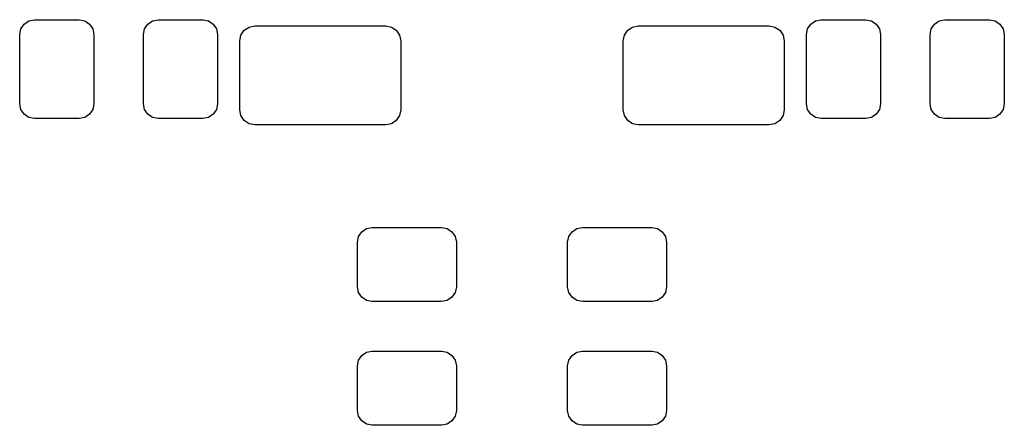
# Model space of a CAD drawing. Extents: x 127.1 to 185.4, y -114.4 to -72.8.
# Tile 5 of 7: x 177.4 to 185.4, y -102.7 to -99.4. Entities that reach past the tile are written whole.
import ezdxf

# ---------------------------------------------------------------- set-up
doc = ezdxf.new("R2010")
doc.units = 0
doc.layers.add('BLACK', color=7, linetype='CONTINUOUS')

msp = doc.modelspace()

# ---------------------------------------------------------------- linework, layer by layer
at = {"layer": 'BLACK', "linetype": 'CONTINUOUS'}
for p, q in [((177.450662, -99.512336), (177.476675, -99.473405)), ((177.476675, -99.473405), (177.515606, -99.447392)), ((177.515606, -99.447392), (177.561528, -99.438258)), ((177.561528, -99.438258), (177.921528, -99.438258)), ((177.921528, -99.438258), (177.96745, -99.447392)), ((177.96745, -99.447392), (178.006381, -99.473405)), ((178.006381, -99.473405), (178.032394, -99.512336)), ((178.450662, -99.512336), (178.476675, -99.473405)), ((178.476675, -99.473405), (178.515606, -99.447392)), ((178.515606, -99.447392), (178.561528, -99.438258)), ((178.561528, -99.438258), (178.921528, -99.438258)), ((178.921528, -99.438258), (178.96745, -99.447392)), ((178.96745, -99.447392), (179.006381, -99.473405)), ((179.006381, -99.473405), (179.032394, -99.512336)), ((179.256675, -99.523405), (179.295606, -99.497392)), ((179.295606, -99.497392), (179.341528, -99.488258)), ((179.341528, -99.488258), (180.401528, -99.488258)), ((180.401528, -99.488258), (180.44745, -99.497392)), ((180.44745, -99.497392), (180.486381, -99.523405)), ((182.356675, -99.523405), (182.395606, -99.497392)), ((182.395606, -99.497392), (182.441528, -99.488258)), ((182.441528, -99.488258), (183.501528, -99.488258)), ((183.501528, -99.488258), (183.54745, -99.497392)), ((183.54745, -99.497392), (183.586381, -99.523405)), ((183.810662, -99.512337), (183.836675, -99.473406)), ((183.836675, -99.473406), (183.875606, -99.447393)), ((183.875606, -99.447393), (183.921528, -99.438259)), ((183.921528, -99.438259), (184.281528, -99.438259)), ((184.281528, -99.438259), (184.32745, -99.447393)), ((184.32745, -99.447393), (184.366381, -99.473406)), ((184.366381, -99.473406), (184.392394, -99.512337)), ((184.810662, -99.512337), (184.836675, -99.473406)), ((184.836675, -99.473406), (184.875606, -99.447393)), ((184.875606, -99.447393), (184.921528, -99.438259)), ((184.921528, -99.438259), (185.281528, -99.438259)), ((185.281528, -99.438259), (185.32745, -99.447393)), ((185.32745, -99.447393), (185.366381, -99.473406)), ((185.366381, -99.473406), (185.392394, -99.512337)), ((177.441528, -99.558258), (177.450662, -99.512336)), ((177.441528, -100.118258), (177.441528, -99.558258)), ((178.032394, -99.512336), (178.041528, -99.558258)), ((178.041528, -99.558258), (178.041528, -100.118258)), ((178.441528, -99.558258), (178.450662, -99.512336)), ((178.441528, -100.118258), (178.441528, -99.558258)), ((179.032394, -99.512336), (179.041528, -99.558258)), ((179.041528, -99.558258), (179.041528, -100.118258)), ((179.221528, -99.608258), (179.230662, -99.562336)), ((179.230662, -99.562336), (179.256675, -99.523405)), ((180.486381, -99.523405), (180.512394, -99.562336)), ((180.512394, -99.562336), (180.521528, -99.608258)), ((182.321528, -99.608258), (182.330662, -99.562336)), ((182.330662, -99.562336), (182.356675, -99.523405)), ((183.586381, -99.523405), (183.612394, -99.562336)), ((183.612394, -99.562336), (183.621528, -99.608258)), ((183.801528, -99.558259), (183.810662, -99.512337)), ((183.801528, -100.118259), (183.801528, -99.558259)), ((184.392394, -99.512337), (184.401528, -99.558259)), ((184.401528, -99.558259), (184.401528, -100.118259)), ((184.801528, -99.558259), (184.810662, -99.512337)), ((184.801528, -100.118259), (184.801528, -99.558259)), ((185.392394, -99.512337), (185.401528, -99.558259)), ((185.401528, -99.558259), (185.401528, -100.118259)), ((179.221528, -100.168258), (179.221528, -99.608258)), ((180.521528, -99.608258), (180.521528, -100.168258)), ((182.321528, -100.168258), (182.321528, -99.608258)), ((183.621528, -99.608258), (183.621528, -100.168258)), ((177.450662, -100.16418), (177.441528, -100.118258)), ((178.041528, -100.118258), (178.032394, -100.16418)), ((178.450662, -100.16418), (178.441528, -100.118258)), ((179.041528, -100.118258), (179.032394, -100.16418)), ((183.810662, -100.164181), (183.801528, -100.118259)), ((184.401528, -100.118259), (184.392394, -100.164181)), ((184.810662, -100.164181), (184.801528, -100.118259)), ((185.401528, -100.118259), (185.392394, -100.164181)), ((177.476675, -100.203111), (177.450662, -100.16418)), ((177.515606, -100.229124), (177.476675, -100.203111)), ((178.006381, -100.203111), (177.96745, -100.229124)), ((178.032394, -100.16418), (178.006381, -100.203111)), ((178.476675, -100.203111), (178.450662, -100.16418)), ((178.515606, -100.229124), (178.476675, -100.203111)), ((179.006381, -100.203111), (178.96745, -100.229124)), ((179.032394, -100.16418), (179.006381, -100.203111)), ((179.230662, -100.21418), (179.221528, -100.168258)), ((179.256675, -100.253111), (179.230662, -100.21418)), ((180.512394, -100.21418), (180.486381, -100.253111)), ((180.521528, -100.168258), (180.512394, -100.21418)), ((182.330662, -100.21418), (182.321528, -100.168258)), ((182.356675, -100.253111), (182.330662, -100.21418)), ((183.612394, -100.21418), (183.586381, -100.253111)), ((183.621528, -100.168258), (183.612394, -100.21418)), ((183.836675, -100.203112), (183.810662, -100.164181)), ((183.875606, -100.229125), (183.836675, -100.203112)), ((184.366381, -100.203112), (184.32745, -100.229125)), ((184.392394, -100.164181), (184.366381, -100.203112)), ((184.836675, -100.203112), (184.810662, -100.164181)), ((184.875606, -100.229125), (184.836675, -100.203112)), ((185.366381, -100.203112), (185.32745, -100.229125)), ((185.392394, -100.164181), (185.366381, -100.203112)), ((177.561528, -100.238258), (177.515606, -100.229124)), ((177.921528, -100.238258), (177.561528, -100.238258)), ((177.96745, -100.229124), (177.921528, -100.238258)), ((178.561528, -100.238258), (178.515606, -100.229124)), ((178.921528, -100.238258), (178.561528, -100.238258)), ((178.96745, -100.229124), (178.921528, -100.238258)), ((179.295606, -100.279124), (179.256675, -100.253111)), ((179.341528, -100.288258), (179.295606, -100.279124)), ((180.401528, -100.288258), (179.341528, -100.288258)), ((180.44745, -100.279124), (180.401528, -100.288258)), ((180.486381, -100.253111), (180.44745, -100.279124)), ((182.395606, -100.279124), (182.356675, -100.253111)), ((182.441528, -100.288258), (182.395606, -100.279124)), ((183.501528, -100.288258), (182.441528, -100.288258)), ((183.54745, -100.279124), (183.501528, -100.288258)), ((183.586381, -100.253111), (183.54745, -100.279124)), ((183.921528, -100.238259), (183.875606, -100.229125)), ((184.281528, -100.238259), (183.921528, -100.238259)), ((184.32745, -100.229125), (184.281528, -100.238259)), ((184.921528, -100.238259), (184.875606, -100.229125)), ((185.281528, -100.238259), (184.921528, -100.238259)), ((185.32745, -100.229125), (185.281528, -100.238259)), ((180.180661, -101.192336), (180.206674, -101.153405)), ((180.206674, -101.153405), (180.245605, -101.127392)), ((180.245605, -101.127392), (180.291527, -101.118258)), ((180.291527, -101.118258), (180.851527, -101.118258)), ((180.851527, -101.118258), (180.897449, -101.127392)), ((180.897449, -101.127392), (180.93638, -101.153405)), ((180.93638, -101.153405), (180.962393, -101.192336)), ((181.880663, -101.192336), (181.906676, -101.153405)), ((181.906676, -101.153405), (181.945607, -101.127392)), ((181.945607, -101.127392), (181.991529, -101.118258)), ((181.991529, -101.118258), (182.551529, -101.118258)), ((182.551529, -101.118258), (182.597451, -101.127392)), ((182.597451, -101.127392), (182.636382, -101.153405)), ((182.636382, -101.153405), (182.662395, -101.192336)), ((180.171527, -101.238258), (180.180661, -101.192336)), ((180.171527, -101.598258), (180.171527, -101.238258)), ((180.962393, -101.192336), (180.971527, -101.238258)), ((180.971527, -101.238258), (180.971527, -101.598258)), ((181.871529, -101.238258), (181.880663, -101.192336)), ((181.871529, -101.598258), (181.871529, -101.238258)), ((182.662395, -101.192336), (182.671529, -101.238258)), ((182.671529, -101.238258), (182.671529, -101.598258)), ((180.180661, -101.64418), (180.171527, -101.598258)), ((180.206674, -101.683111), (180.180661, -101.64418)), ((180.962393, -101.64418), (180.93638, -101.683111)), ((180.971527, -101.598258), (180.962393, -101.64418)), ((181.880663, -101.64418), (181.871529, -101.598258)), ((181.906676, -101.683111), (181.880663, -101.64418)), ((182.662395, -101.64418), (182.636382, -101.683111)), ((182.671529, -101.598258), (182.662395, -101.64418)), ((180.245605, -101.709124), (180.206674, -101.683111)), ((180.291527, -101.718258), (180.245605, -101.709124)), ((180.851527, -101.718258), (180.291527, -101.718258)), ((180.897449, -101.709124), (180.851527, -101.718258)), ((180.93638, -101.683111), (180.897449, -101.709124)), ((181.945607, -101.709124), (181.906676, -101.683111)), ((181.991529, -101.718258), (181.945607, -101.709124)), ((182.551529, -101.718258), (181.991529, -101.718258)), ((182.597451, -101.709124), (182.551529, -101.718258)), ((182.636382, -101.683111), (182.597451, -101.709124)), ((180.245605, -102.127392), (180.291527, -102.118258)), ((180.291527, -102.118258), (180.851527, -102.118258)), ((180.851527, -102.118258), (180.897449, -102.127392)), ((181.945607, -102.127392), (181.991529, -102.118258)), ((181.991529, -102.118258), (182.551529, -102.118258)), ((182.551529, -102.118258), (182.597451, -102.127392)), ((180.171527, -102.238258), (180.180661, -102.192336)), ((180.180661, -102.192336), (180.206674, -102.153405)), ((180.206674, -102.153405), (180.245605, -102.127392)), ((180.897449, -102.127392), (180.93638, -102.153405)), ((180.93638, -102.153405), (180.962393, -102.192336)), ((180.962393, -102.192336), (180.971527, -102.238258)), ((181.871529, -102.238258), (181.880663, -102.192336)), ((181.880663, -102.192336), (181.906676, -102.153405)), ((181.906676, -102.153405), (181.945607, -102.127392)), ((182.597451, -102.127392), (182.636382, -102.153405)), ((182.636382, -102.153405), (182.662395, -102.192336)), ((182.662395, -102.192336), (182.671529, -102.238258)), ((180.171527, -102.598258), (180.171527, -102.238258)), ((180.971527, -102.238258), (180.971527, -102.598258)), ((181.871529, -102.598258), (181.871529, -102.238258)), ((182.671529, -102.238258), (182.671529, -102.598258)), ((180.180661, -102.64418), (180.171527, -102.598258)), ((180.971527, -102.598258), (180.962393, -102.64418)), ((181.880663, -102.64418), (181.871529, -102.598258)), ((182.671529, -102.598258), (182.662395, -102.64418)), ((180.206674, -102.683111), (180.180661, -102.64418)), ((180.245605, -102.709124), (180.206674, -102.683111)), ((180.93638, -102.683111), (180.897449, -102.709124)), ((180.962393, -102.64418), (180.93638, -102.683111)), ((181.906676, -102.683111), (181.880663, -102.64418)), ((181.945607, -102.709124), (181.906676, -102.683111)), ((182.636382, -102.683111), (182.597451, -102.709124)), ((182.662395, -102.64418), (182.636382, -102.683111)), ((180.291527, -102.718258), (180.245605, -102.709124)), ((180.851527, -102.718258), (180.291527, -102.718258)), ((180.897449, -102.709124), (180.851527, -102.718258)), ((181.991529, -102.718258), (181.945607, -102.709124)), ((182.551529, -102.718258), (181.991529, -102.718258)), ((182.597451, -102.709124), (182.551529, -102.718258))]:
    msp.add_line(p, q, dxfattribs=at)

doc.saveas('drawing.dxf')
